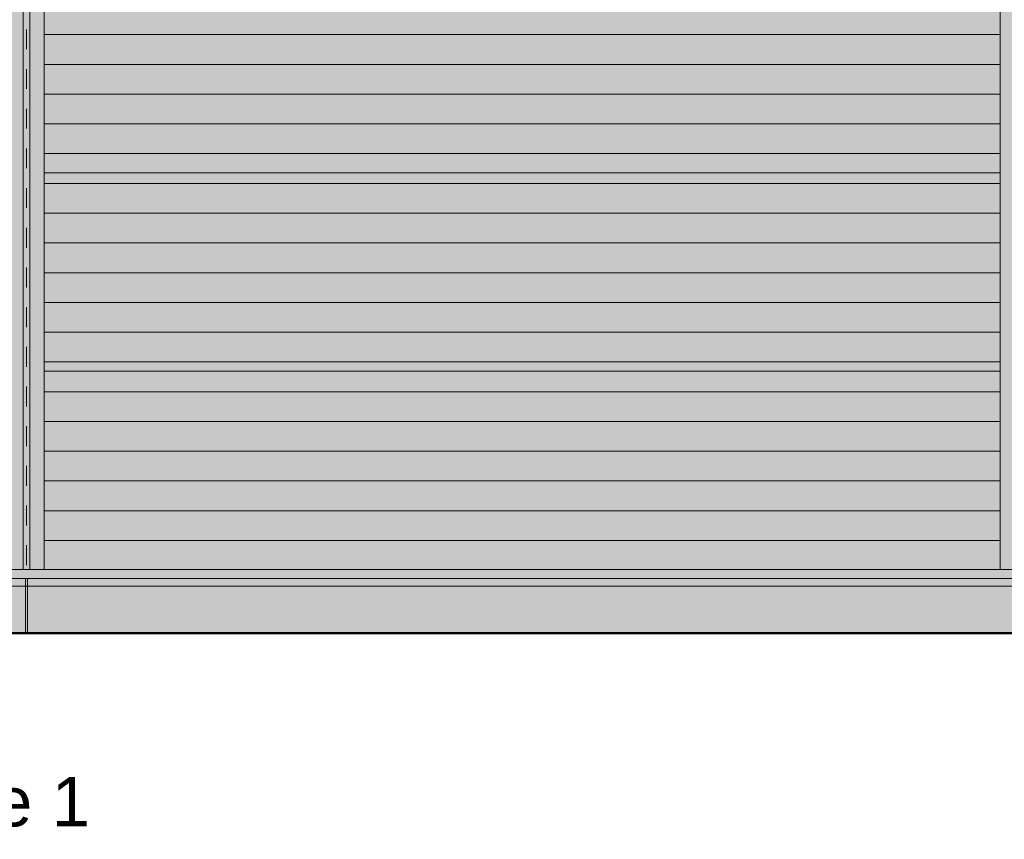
# Model space of a CAD drawing. Header units: metres. Extents: x 1169 to 1496, y -112 to 50.
# Tile 165 of 256: x 1286.72 to 1291.68, y -74.83 to -70.69. Entities that reach past the tile are written whole.
import ezdxf

# ---------------------------------------------------------------- set-up
doc = ezdxf.new("R2010")
doc.units = ezdxf.units.M
doc.linetypes.add('AUSGEZOGEN', pattern=[0])
doc.linetypes.add('PUNKT2_S9', pattern=[0.0015, 0, -0.0015])
for name, color, linetype, lineweight in [('XR$2$Ansicht', 1, 'AUSGEZOGEN', 50), ('XR$2$Dach_1', 3, 'AUSGEZOGEN', 18), ('XR$2$Filling', 4, 'AUSGEZOGEN', 13), ('XR$2$STANDARD_1', 7, 'AUSGEZOGEN', 25), ('XR$2$Wegeflächen', 4, 'AUSGEZOGEN', 13), ('XR$4$Ansicht', 1, 'AUSGEZOGEN', 50), ('XR$4$Muster', 4, 'AUSGEZOGEN', 13), ('XR$5$Möblierung', 4, 'AUSGEZOGEN', 13)]:
    doc.layers.add(name, color=color, linetype=linetype, lineweight=lineweight)
doc.styles.add('ARIAL', font='arial.ttf')

# ---------------------------------------------------------------- blocks, each defined once
blk = doc.blocks.new('MUSTER_2')
at = {"layer": 'XR$2$Filling', "color": 52, "linetype": 'AUSGEZOGEN', "lineweight": 13, "transparency": 33554687}
for p, q in [((1286.8422, -70.77), (1286.9, -70.77)), ((1286.9001, -70.77), (1287, -70.77)), ((1287.0001, -70.77), (1287.1, -70.77)), ((1287.1001, -70.77), (1287.2, -70.77)), ((1287.2001, -70.77), (1287.3, -70.77)), ((1287.3001, -70.77), (1287.4, -70.77)), ((1287.4001, -70.77), (1287.5, -70.77)), ((1287.5001, -70.77), (1287.6, -70.77)), ((1287.6001, -70.77), (1287.7, -70.77)), ((1287.7001, -70.77), (1287.8, -70.77)), ((1287.8001, -70.77), (1287.9, -70.77)), ((1287.9001, -70.77), (1288, -70.77)), ((1288.0001, -70.77), (1288.1, -70.77)), ((1288.1001, -70.77), (1288.2, -70.77)), ((1288.2001, -70.77), (1288.3, -70.77)), ((1288.3001, -70.77), (1288.4, -70.77)), ((1288.4001, -70.77), (1288.5, -70.77)), ((1288.5001, -70.77), (1288.6, -70.77)), ((1288.6001, -70.77), (1288.7, -70.77)), ((1288.7001, -70.77), (1288.8, -70.77)), ((1288.8001, -70.77), (1288.9, -70.77)), ((1288.9001, -70.77), (1289, -70.77)), ((1289.0001, -70.77), (1289.1, -70.77)), ((1289.1001, -70.77), (1289.2, -70.77)), ((1289.2001, -70.77), (1289.3, -70.77)), ((1289.3001, -70.77), (1289.4, -70.77)), ((1289.4001, -70.77), (1289.5, -70.77)), ((1289.5001, -70.77), (1289.6, -70.77)), ((1289.6001, -70.77), (1289.7, -70.77)), ((1289.7001, -70.77), (1289.8, -70.77)), ((1289.8001, -70.77), (1289.9, -70.77)), ((1289.9001, -70.77), (1290, -70.77)), ((1290.0001, -70.77), (1290.1, -70.77)), ((1290.1001, -70.77), (1290.2, -70.77)), ((1290.2001, -70.77), (1290.3, -70.77)), ((1290.3001, -70.77), (1290.4, -70.77)), ((1290.4001, -70.77), (1290.5, -70.77)), ((1290.5001, -70.77), (1290.6, -70.77)), ((1290.6001, -70.77), (1290.7, -70.77)), ((1290.7001, -70.77), (1290.8, -70.77)), ((1290.8001, -70.77), (1290.9, -70.77)), ((1290.9001, -70.77), (1291, -70.77)), ((1291.0001, -70.77), (1291.1, -70.77)), ((1291.1001, -70.77), (1291.2, -70.77)), ((1291.2001, -70.77), (1291.3, -70.77)), ((1291.3001, -70.77), (1291.4, -70.77)), ((1291.4001, -70.77), (1291.5, -70.77)), ((1291.5001, -70.77), (1291.6, -70.77)), ((1291.6001, -70.77), (1291.6622, -70.77)), ((1286.8422, -70.92), (1286.9, -70.92)), ((1286.9001, -70.92), (1287, -70.92)), ((1287.0001, -70.92), (1287.1, -70.92)), ((1287.1001, -70.92), (1287.2, -70.92)), ((1287.2001, -70.92), (1287.3, -70.92)), ((1287.3001, -70.92), (1287.4, -70.92)), ((1287.4001, -70.92), (1287.5, -70.92)), ((1287.5001, -70.92), (1287.6, -70.92)), ((1287.6001, -70.92), (1287.7, -70.92)), ((1287.7001, -70.92), (1287.8, -70.92)), ((1287.8001, -70.92), (1287.9, -70.92)), ((1287.9001, -70.92), (1288, -70.92)), ((1288.0001, -70.92), (1288.1, -70.92)), ((1288.1001, -70.92), (1288.2, -70.92)), ((1288.2001, -70.92), (1288.3, -70.92)), ((1288.3001, -70.92), (1288.4, -70.92)), ((1288.4001, -70.92), (1288.5, -70.92)), ((1288.5001, -70.92), (1288.6, -70.92)), ((1288.6001, -70.92), (1288.7, -70.92)), ((1288.7001, -70.92), (1288.8, -70.92)), ((1288.8001, -70.92), (1288.9, -70.92)), ((1288.9001, -70.92), (1289, -70.92)), ((1289.0001, -70.92), (1289.1, -70.92)), ((1289.1001, -70.92), (1289.2, -70.92)), ((1289.2001, -70.92), (1289.3, -70.92)), ((1289.3001, -70.92), (1289.4, -70.92)), ((1289.4001, -70.92), (1289.5, -70.92)), ((1289.5001, -70.92), (1289.6, -70.92)), ((1289.6001, -70.92), (1289.7, -70.92)), ((1289.7001, -70.92), (1289.8, -70.92)), ((1289.8001, -70.92), (1289.9, -70.92)), ((1289.9001, -70.92), (1290, -70.92)), ((1290.0001, -70.92), (1290.1, -70.92)), ((1290.1001, -70.92), (1290.2, -70.92)), ((1290.2001, -70.92), (1290.3, -70.92)), ((1290.3001, -70.92), (1290.4, -70.92)), ((1290.4001, -70.92), (1290.5, -70.92)), ((1290.5001, -70.92), (1290.6, -70.92)), ((1290.6001, -70.92), (1290.7, -70.92)), ((1290.7001, -70.92), (1290.8, -70.92)), ((1290.8001, -70.92), (1290.9, -70.92)), ((1290.9001, -70.92), (1291, -70.92)), ((1291.0001, -70.92), (1291.1, -70.92)), ((1291.1001, -70.92), (1291.2, -70.92)), ((1291.2001, -70.92), (1291.3, -70.92)), ((1291.3001, -70.92), (1291.4, -70.92)), ((1291.4001, -70.92), (1291.5, -70.92)), ((1291.5001, -70.92), (1291.6, -70.92)), ((1291.6001, -70.92), (1291.6622, -70.92)), ((1286.8422, -71.07), (1286.9, -71.07)), ((1286.9001, -71.07), (1287, -71.07)), ((1287.0001, -71.07), (1287.1, -71.07)), ((1287.1001, -71.07), (1287.2, -71.07)), ((1287.2001, -71.07), (1287.3, -71.07)), ((1287.3001, -71.07), (1287.4, -71.07)), ((1287.4001, -71.07), (1287.5, -71.07)), ((1287.5001, -71.07), (1287.6, -71.07)), ((1287.6001, -71.07), (1287.7, -71.07)), ((1287.7001, -71.07), (1287.8, -71.07)), ((1287.8001, -71.07), (1287.9, -71.07)), ((1287.9001, -71.07), (1288, -71.07)), ((1288.0001, -71.07), (1288.1, -71.07)), ((1288.1001, -71.07), (1288.2, -71.07)), ((1288.2001, -71.07), (1288.3, -71.07)), ((1288.3001, -71.07), (1288.4, -71.07)), ((1288.4001, -71.07), (1288.5, -71.07)), ((1288.5001, -71.07), (1288.6, -71.07)), ((1288.6001, -71.07), (1288.7, -71.07)), ((1288.7001, -71.07), (1288.8, -71.07)), ((1288.8001, -71.07), (1288.9, -71.07)), ((1288.9001, -71.07), (1289, -71.07)), ((1289.0001, -71.07), (1289.1, -71.07)), ((1289.1001, -71.07), (1289.2, -71.07)), ((1289.2001, -71.07), (1289.3, -71.07)), ((1289.3001, -71.07), (1289.4, -71.07)), ((1289.4001, -71.07), (1289.5, -71.07)), ((1289.5001, -71.07), (1289.6, -71.07)), ((1289.6001, -71.07), (1289.7, -71.07)), ((1289.7001, -71.07), (1289.8, -71.07)), ((1289.8001, -71.07), (1289.9, -71.07)), ((1289.9001, -71.07), (1290, -71.07)), ((1290.0001, -71.07), (1290.1, -71.07)), ((1290.1001, -71.07), (1290.2, -71.07)), ((1290.2001, -71.07), (1290.3, -71.07)), ((1290.3001, -71.07), (1290.4, -71.07)), ((1290.4001, -71.07), (1290.5, -71.07)), ((1290.5001, -71.07), (1290.6, -71.07)), ((1290.6001, -71.07), (1290.7, -71.07)), ((1290.7001, -71.07), (1290.8, -71.07)), ((1290.8001, -71.07), (1290.9, -71.07)), ((1290.9001, -71.07), (1291, -71.07)), ((1291.0001, -71.07), (1291.1, -71.07)), ((1291.1001, -71.07), (1291.2, -71.07)), ((1291.2001, -71.07), (1291.3, -71.07)), ((1291.3001, -71.07), (1291.4, -71.07)), ((1291.4001, -71.07), (1291.5, -71.07)), ((1291.5001, -71.07), (1291.6, -71.07)), ((1291.6001, -71.07), (1291.6622, -71.07)), ((1286.8422, -71.22), (1286.9, -71.22)), ((1286.9001, -71.22), (1287, -71.22)), ((1287.0001, -71.22), (1287.1, -71.22)), ((1287.1001, -71.22), (1287.2, -71.22)), ((1287.2001, -71.22), (1287.3, -71.22)), ((1287.3001, -71.22), (1287.4, -71.22)), ((1287.4001, -71.22), (1287.5, -71.22)), ((1287.5001, -71.22), (1287.6, -71.22)), ((1287.6001, -71.22), (1287.7, -71.22)), ((1287.7001, -71.22), (1287.8, -71.22)), ((1287.8001, -71.22), (1287.9, -71.22)), ((1287.9001, -71.22), (1288, -71.22)), ((1288.0001, -71.22), (1288.1, -71.22)), ((1288.1001, -71.22), (1288.2, -71.22)), ((1288.2001, -71.22), (1288.3, -71.22)), ((1288.3001, -71.22), (1288.4, -71.22)), ((1288.4001, -71.22), (1288.5, -71.22)), ((1288.5001, -71.22), (1288.6, -71.22)), ((1288.6001, -71.22), (1288.7, -71.22)), ((1288.7001, -71.22), (1288.8, -71.22)), ((1288.8001, -71.22), (1288.9, -71.22)), ((1288.9001, -71.22), (1289, -71.22)), ((1289.0001, -71.22), (1289.1, -71.22)), ((1289.1001, -71.22), (1289.2, -71.22)), ((1289.2001, -71.22), (1289.3, -71.22)), ((1289.3001, -71.22), (1289.4, -71.22)), ((1289.4001, -71.22), (1289.5, -71.22)), ((1289.5001, -71.22), (1289.6, -71.22)), ((1289.6001, -71.22), (1289.7, -71.22)), ((1289.7001, -71.22), (1289.8, -71.22)), ((1289.8001, -71.22), (1289.9, -71.22)), ((1289.9001, -71.22), (1290, -71.22)), ((1290.0001, -71.22), (1290.1, -71.22)), ((1290.1001, -71.22), (1290.2, -71.22)), ((1290.2001, -71.22), (1290.3, -71.22)), ((1290.3001, -71.22), (1290.4, -71.22)), ((1290.4001, -71.22), (1290.5, -71.22)), ((1290.5001, -71.22), (1290.6, -71.22)), ((1290.6001, -71.22), (1290.7, -71.22)), ((1290.7001, -71.22), (1290.8, -71.22)), ((1290.8001, -71.22), (1290.9, -71.22)), ((1290.9001, -71.22), (1291, -71.22)), ((1291.0001, -71.22), (1291.1, -71.22)), ((1291.1001, -71.22), (1291.2, -71.22)), ((1291.2001, -71.22), (1291.3, -71.22)), ((1291.3001, -71.22), (1291.4, -71.22)), ((1291.4001, -71.22), (1291.5, -71.22)), ((1291.5001, -71.22), (1291.6, -71.22)), ((1291.6001, -71.22), (1291.6622, -71.22)), ((1286.8422, -71.37), (1286.9, -71.37)), ((1286.9001, -71.37), (1287, -71.37)), ((1287.0001, -71.37), (1287.1, -71.37)), ((1287.1001, -71.37), (1287.2, -71.37)), ((1287.2001, -71.37), (1287.3, -71.37)), ((1287.3001, -71.37), (1287.4, -71.37)), ((1287.4001, -71.37), (1287.5, -71.37)), ((1287.5001, -71.37), (1287.6, -71.37)), ((1287.6001, -71.37), (1287.7, -71.37)), ((1287.7001, -71.37), (1287.8, -71.37)), ((1287.8001, -71.37), (1287.9, -71.37)), ((1287.9001, -71.37), (1288, -71.37)), ((1288.0001, -71.37), (1288.1, -71.37)), ((1288.1001, -71.37), (1288.2, -71.37)), ((1288.2001, -71.37), (1288.3, -71.37)), ((1288.3001, -71.37), (1288.4, -71.37)), ((1288.4001, -71.37), (1288.5, -71.37)), ((1288.5001, -71.37), (1288.6, -71.37)), ((1288.6001, -71.37), (1288.7, -71.37)), ((1288.7001, -71.37), (1288.8, -71.37)), ((1288.8001, -71.37), (1288.9, -71.37)), ((1288.9001, -71.37), (1289, -71.37)), ((1289.0001, -71.37), (1289.1, -71.37)), ((1289.1001, -71.37), (1289.2, -71.37)), ((1289.2001, -71.37), (1289.3, -71.37)), ((1289.3001, -71.37), (1289.4, -71.37)), ((1289.4001, -71.37), (1289.5, -71.37)), ((1289.5001, -71.37), (1289.6, -71.37)), ((1289.6001, -71.37), (1289.7, -71.37)), ((1289.7001, -71.37), (1289.8, -71.37)), ((1289.8001, -71.37), (1289.9, -71.37)), ((1289.9001, -71.37), (1290, -71.37)), ((1290.0001, -71.37), (1290.1, -71.37)), ((1290.1001, -71.37), (1290.2, -71.37)), ((1290.2001, -71.37), (1290.3, -71.37)), ((1290.3001, -71.37), (1290.4, -71.37)), ((1290.4001, -71.37), (1290.5, -71.37)), ((1290.5001, -71.37), (1290.6, -71.37)), ((1290.6001, -71.37), (1290.7, -71.37)), ((1290.7001, -71.37), (1290.8, -71.37)), ((1290.8001, -71.37), (1290.9, -71.37)), ((1290.9001, -71.37), (1291, -71.37)), ((1291.0001, -71.37), (1291.1, -71.37)), ((1291.1001, -71.37), (1291.2, -71.37)), ((1291.2001, -71.37), (1291.3, -71.37)), ((1291.3001, -71.37), (1291.4, -71.37)), ((1291.4001, -71.37), (1291.5, -71.37)), ((1291.5001, -71.37), (1291.6, -71.37)), ((1291.6001, -71.37), (1291.6622, -71.37)), ((1286.8422, -71.52), (1286.9, -71.52)), ((1286.9001, -71.52), (1287, -71.52)), ((1287.0001, -71.52), (1287.1, -71.52)), ((1287.1001, -71.52), (1287.2, -71.52)), ((1287.2001, -71.52), (1287.3, -71.52)), ((1287.3001, -71.52), (1287.4, -71.52)), ((1287.4001, -71.52), (1287.5, -71.52)), ((1287.5001, -71.52), (1287.6, -71.52)), ((1287.6001, -71.52), (1287.7, -71.52)), ((1287.7001, -71.52), (1287.8, -71.52)), ((1287.8001, -71.52), (1287.9, -71.52)), ((1287.9001, -71.52), (1288, -71.52)), ((1288.0001, -71.52), (1288.1, -71.52)), ((1288.1001, -71.52), (1288.2, -71.52)), ((1288.2001, -71.52), (1288.3, -71.52)), ((1288.3001, -71.52), (1288.4, -71.52)), ((1288.4001, -71.52), (1288.5, -71.52)), ((1288.5001, -71.52), (1288.6, -71.52)), ((1288.6001, -71.52), (1288.7, -71.52)), ((1288.7001, -71.52), (1288.8, -71.52)), ((1288.8001, -71.52), (1288.9, -71.52)), ((1288.9001, -71.52), (1289, -71.52)), ((1289.0001, -71.52), (1289.1, -71.52)), ((1289.1001, -71.52), (1289.2, -71.52)), ((1289.2001, -71.52), (1289.3, -71.52)), ((1289.3001, -71.52), (1289.4, -71.52)), ((1289.4001, -71.52), (1289.5, -71.52)), ((1289.5001, -71.52), (1289.6, -71.52)), ((1289.6001, -71.52), (1289.7, -71.52)), ((1289.7001, -71.52), (1289.8, -71.52)), ((1289.8001, -71.52), (1289.9, -71.52)), ((1289.9001, -71.52), (1290, -71.52)), ((1290.0001, -71.52), (1290.1, -71.52)), ((1290.1001, -71.52), (1290.2, -71.52)), ((1290.2001, -71.52), (1290.3, -71.52)), ((1290.3001, -71.52), (1290.4, -71.52)), ((1290.4001, -71.52), (1290.5, -71.52)), ((1290.5001, -71.52), (1290.6, -71.52)), ((1290.6001, -71.52), (1290.7, -71.52)), ((1290.7001, -71.52), (1290.8, -71.52)), ((1290.8001, -71.52), (1290.9, -71.52)), ((1290.9001, -71.52), (1291, -71.52)), ((1291.0001, -71.52), (1291.1, -71.52)), ((1291.1001, -71.52), (1291.2, -71.52)), ((1291.2001, -71.52), (1291.3, -71.52)), ((1291.3001, -71.52), (1291.4, -71.52)), ((1291.4001, -71.52), (1291.5, -71.52)), ((1291.5001, -71.52), (1291.6, -71.52)), ((1291.6001, -71.52), (1291.6622, -71.52)), ((1286.8422, -71.67), (1286.9, -71.67)), ((1286.9001, -71.67), (1287, -71.67)), ((1287.0001, -71.67), (1287.1, -71.67)), ((1287.1001, -71.67), (1287.2, -71.67)), ((1287.2001, -71.67), (1287.3, -71.67)), ((1287.3001, -71.67), (1287.4, -71.67)), ((1287.4001, -71.67), (1287.5, -71.67)), ((1287.5001, -71.67), (1287.6, -71.67)), ((1287.6001, -71.67), (1287.7, -71.67)), ((1287.7001, -71.67), (1287.8, -71.67)), ((1287.8001, -71.67), (1287.9, -71.67)), ((1287.9001, -71.67), (1288, -71.67)), ((1288.0001, -71.67), (1288.1, -71.67)), ((1288.1001, -71.67), (1288.2, -71.67)), ((1288.2001, -71.67), (1288.3, -71.67)), ((1288.3001, -71.67), (1288.4, -71.67)), ((1288.4001, -71.67), (1288.5, -71.67)), ((1288.5001, -71.67), (1288.6, -71.67)), ((1288.6001, -71.67), (1288.7, -71.67)), ((1288.7001, -71.67), (1288.8, -71.67)), ((1288.8001, -71.67), (1288.9, -71.67)), ((1288.9001, -71.67), (1289, -71.67)), ((1289.0001, -71.67), (1289.1, -71.67)), ((1289.1001, -71.67), (1289.2, -71.67)), ((1289.2001, -71.67), (1289.3, -71.67)), ((1289.3001, -71.67), (1289.4, -71.67)), ((1289.4001, -71.67), (1289.5, -71.67)), ((1289.5001, -71.67), (1289.6, -71.67)), ((1289.6001, -71.67), (1289.7, -71.67)), ((1289.7001, -71.67), (1289.8, -71.67)), ((1289.8001, -71.67), (1289.9, -71.67)), ((1289.9001, -71.67), (1290, -71.67)), ((1290.0001, -71.67), (1290.1, -71.67)), ((1290.1001, -71.67), (1290.2, -71.67)), ((1290.2001, -71.67), (1290.3, -71.67)), ((1290.3001, -71.67), (1290.4, -71.67)), ((1290.4001, -71.67), (1290.5, -71.67)), ((1290.5001, -71.67), (1290.6, -71.67)), ((1290.6001, -71.67), (1290.7, -71.67)), ((1290.7001, -71.67), (1290.8, -71.67)), ((1290.8001, -71.67), (1290.9, -71.67)), ((1290.9001, -71.67), (1291, -71.67)), ((1291.0001, -71.67), (1291.1, -71.67)), ((1291.1001, -71.67), (1291.2, -71.67)), ((1291.2001, -71.67), (1291.3, -71.67)), ((1291.3001, -71.67), (1291.4, -71.67)), ((1291.4001, -71.67), (1291.5, -71.67)), ((1291.5001, -71.67), (1291.6, -71.67)), ((1291.6001, -71.67), (1291.6622, -71.67)), ((1286.8422, -71.82), (1286.9, -71.82)), ((1286.9001, -71.82), (1287, -71.82)), ((1287.0001, -71.82), (1287.1, -71.82)), ((1287.1001, -71.82), (1287.2, -71.82)), ((1287.2001, -71.82), (1287.3, -71.82)), ((1287.3001, -71.82), (1287.4, -71.82)), ((1287.4001, -71.82), (1287.5, -71.82)), ((1287.5001, -71.82), (1287.6, -71.82)), ((1287.6001, -71.82), (1287.7, -71.82)), ((1287.7001, -71.82), (1287.8, -71.82)), ((1287.8001, -71.82), (1287.9, -71.82)), ((1287.9001, -71.82), (1288, -71.82)), ((1288.0001, -71.82), (1288.1, -71.82)), ((1288.1001, -71.82), (1288.2, -71.82)), ((1288.2001, -71.82), (1288.3, -71.82)), ((1288.3001, -71.82), (1288.4, -71.82)), ((1288.4001, -71.82), (1288.5, -71.82)), ((1288.5001, -71.82), (1288.6, -71.82)), ((1288.6001, -71.82), (1288.7, -71.82)), ((1288.7001, -71.82), (1288.8, -71.82)), ((1288.8001, -71.82), (1288.9, -71.82)), ((1288.9001, -71.82), (1289, -71.82)), ((1289.0001, -71.82), (1289.1, -71.82)), ((1289.1001, -71.82), (1289.2, -71.82)), ((1289.2001, -71.82), (1289.3, -71.82)), ((1289.3001, -71.82), (1289.4, -71.82)), ((1289.4001, -71.82), (1289.5, -71.82)), ((1289.5001, -71.82), (1289.6, -71.82)), ((1289.6001, -71.82), (1289.7, -71.82)), ((1289.7001, -71.82), (1289.8, -71.82)), ((1289.8001, -71.82), (1289.9, -71.82)), ((1289.9001, -71.82), (1290, -71.82)), ((1290.0001, -71.82), (1290.1, -71.82)), ((1290.1001, -71.82), (1290.2, -71.82)), ((1290.2001, -71.82), (1290.3, -71.82)), ((1290.3001, -71.82), (1290.4, -71.82)), ((1290.4001, -71.82), (1290.5, -71.82)), ((1290.5001, -71.82), (1290.6, -71.82)), ((1290.6001, -71.82), (1290.7, -71.82)), ((1290.7001, -71.82), (1290.8, -71.82)), ((1290.8001, -71.82), (1290.9, -71.82)), ((1290.9001, -71.82), (1291, -71.82)), ((1291.0001, -71.82), (1291.1, -71.82)), ((1291.1001, -71.82), (1291.2, -71.82)), ((1291.2001, -71.82), (1291.3, -71.82)), ((1291.3001, -71.82), (1291.4, -71.82)), ((1291.4001, -71.82), (1291.5, -71.82)), ((1291.5001, -71.82), (1291.6, -71.82)), ((1291.6001, -71.82), (1291.6622, -71.82)), ((1286.8422, -71.97), (1286.9, -71.97)), ((1286.9001, -71.97), (1287, -71.97)), ((1287.0001, -71.97), (1287.1, -71.97)), ((1287.1001, -71.97), (1287.2, -71.97)), ((1287.2001, -71.97), (1287.3, -71.97)), ((1287.3001, -71.97), (1287.4, -71.97)), ((1287.4001, -71.97), (1287.5, -71.97)), ((1287.5001, -71.97), (1287.6, -71.97)), ((1287.6001, -71.97), (1287.7, -71.97)), ((1287.7001, -71.97), (1287.8, -71.97)), ((1287.8001, -71.97), (1287.9, -71.97)), ((1287.9001, -71.97), (1288, -71.97)), ((1288.0001, -71.97), (1288.1, -71.97)), ((1288.1001, -71.97), (1288.2, -71.97)), ((1288.2001, -71.97), (1288.3, -71.97)), ((1288.3001, -71.97), (1288.4, -71.97)), ((1288.4001, -71.97), (1288.5, -71.97)), ((1288.5001, -71.97), (1288.6, -71.97)), ((1288.6001, -71.97), (1288.7, -71.97)), ((1288.7001, -71.97), (1288.8, -71.97)), ((1288.8001, -71.97), (1288.9, -71.97)), ((1288.9001, -71.97), (1289, -71.97)), ((1289.0001, -71.97), (1289.1, -71.97)), ((1289.1001, -71.97), (1289.2, -71.97)), ((1289.2001, -71.97), (1289.3, -71.97)), ((1289.3001, -71.97), (1289.4, -71.97)), ((1289.4001, -71.97), (1289.5, -71.97)), ((1289.5001, -71.97), (1289.6, -71.97)), ((1289.6001, -71.97), (1289.7, -71.97)), ((1289.7001, -71.97), (1289.8, -71.97)), ((1289.8001, -71.97), (1289.9, -71.97)), ((1289.9001, -71.97), (1290, -71.97)), ((1290.0001, -71.97), (1290.1, -71.97)), ((1290.1001, -71.97), (1290.2, -71.97)), ((1290.2001, -71.97), (1290.3, -71.97)), ((1290.3001, -71.97), (1290.4, -71.97)), ((1290.4001, -71.97), (1290.5, -71.97)), ((1290.5001, -71.97), (1290.6, -71.97)), ((1290.6001, -71.97), (1290.7, -71.97)), ((1290.7001, -71.97), (1290.8, -71.97)), ((1290.8001, -71.97), (1290.9, -71.97)), ((1290.9001, -71.97), (1291, -71.97)), ((1291.0001, -71.97), (1291.1, -71.97)), ((1291.1001, -71.97), (1291.2, -71.97)), ((1291.2001, -71.97), (1291.3, -71.97)), ((1291.3001, -71.97), (1291.4, -71.97)), ((1291.4001, -71.97), (1291.5, -71.97)), ((1291.5001, -71.97), (1291.6, -71.97)), ((1291.6001, -71.97), (1291.6622, -71.97)), ((1286.8422, -72.12), (1286.9, -72.12)), ((1286.9001, -72.12), (1287, -72.12)), ((1287.0001, -72.12), (1287.1, -72.12)), ((1287.1001, -72.12), (1287.2, -72.12)), ((1287.2001, -72.12), (1287.3, -72.12)), ((1287.3001, -72.12), (1287.4, -72.12)), ((1287.4001, -72.12), (1287.5, -72.12)), ((1287.5001, -72.12), (1287.6, -72.12)), ((1287.6001, -72.12), (1287.7, -72.12)), ((1287.7001, -72.12), (1287.8, -72.12)), ((1287.8001, -72.12), (1287.9, -72.12)), ((1287.9001, -72.12), (1288, -72.12)), ((1288.0001, -72.12), (1288.1, -72.12)), ((1288.1001, -72.12), (1288.2, -72.12)), ((1288.2001, -72.12), (1288.3, -72.12)), ((1288.3001, -72.12), (1288.4, -72.12)), ((1288.4001, -72.12), (1288.5, -72.12)), ((1288.5001, -72.12), (1288.6, -72.12)), ((1288.6001, -72.12), (1288.7, -72.12)), ((1288.7001, -72.12), (1288.8, -72.12)), ((1288.8001, -72.12), (1288.9, -72.12)), ((1288.9001, -72.12), (1289, -72.12)), ((1289.0001, -72.12), (1289.1, -72.12)), ((1289.1001, -72.12), (1289.2, -72.12)), ((1289.2001, -72.12), (1289.3, -72.12)), ((1289.3001, -72.12), (1289.4, -72.12)), ((1289.4001, -72.12), (1289.5, -72.12)), ((1289.5001, -72.12), (1289.6, -72.12)), ((1289.6001, -72.12), (1289.7, -72.12)), ((1289.7001, -72.12), (1289.8, -72.12)), ((1289.8001, -72.12), (1289.9, -72.12)), ((1289.9001, -72.12), (1290, -72.12)), ((1290.0001, -72.12), (1290.1, -72.12)), ((1290.1001, -72.12), (1290.2, -72.12)), ((1290.2001, -72.12), (1290.3, -72.12)), ((1290.3001, -72.12), (1290.4, -72.12)), ((1290.4001, -72.12), (1290.5, -72.12)), ((1290.5001, -72.12), (1290.6, -72.12)), ((1290.6001, -72.12), (1290.7, -72.12)), ((1290.7001, -72.12), (1290.8, -72.12)), ((1290.8001, -72.12), (1290.9, -72.12)), ((1290.9001, -72.12), (1291, -72.12)), ((1291.0001, -72.12), (1291.1, -72.12)), ((1291.1001, -72.12), (1291.2, -72.12)), ((1291.2001, -72.12), (1291.3, -72.12)), ((1291.3001, -72.12), (1291.4, -72.12)), ((1291.4001, -72.12), (1291.5, -72.12)), ((1291.5001, -72.12), (1291.6, -72.12)), ((1291.6001, -72.12), (1291.6622, -72.12)), ((1286.8422, -72.27), (1286.9, -72.27)), ((1286.9001, -72.27), (1287, -72.27)), ((1287.0001, -72.27), (1287.1, -72.27)), ((1287.1001, -72.27), (1287.2, -72.27)), ((1287.2001, -72.27), (1287.3, -72.27)), ((1287.3001, -72.27), (1287.4, -72.27)), ((1287.4001, -72.27), (1287.5, -72.27)), ((1287.5001, -72.27), (1287.6, -72.27)), ((1287.6001, -72.27), (1287.7, -72.27)), ((1287.7001, -72.27), (1287.8, -72.27)), ((1287.8001, -72.27), (1287.9, -72.27)), ((1287.9001, -72.27), (1288, -72.27)), ((1288.0001, -72.27), (1288.1, -72.27)), ((1288.1001, -72.27), (1288.2, -72.27)), ((1288.2001, -72.27), (1288.3, -72.27)), ((1288.3001, -72.27), (1288.4, -72.27)), ((1288.4001, -72.27), (1288.5, -72.27)), ((1288.5001, -72.27), (1288.6, -72.27)), ((1288.6001, -72.27), (1288.7, -72.27)), ((1288.7001, -72.27), (1288.8, -72.27)), ((1288.8001, -72.27), (1288.9, -72.27)), ((1288.9001, -72.27), (1289, -72.27)), ((1289.0001, -72.27), (1289.1, -72.27)), ((1289.1001, -72.27), (1289.2, -72.27)), ((1289.2001, -72.27), (1289.3, -72.27)), ((1289.3001, -72.27), (1289.4, -72.27)), ((1289.4001, -72.27), (1289.5, -72.27)), ((1289.5001, -72.27), (1289.6, -72.27)), ((1289.6001, -72.27), (1289.7, -72.27)), ((1289.7001, -72.27), (1289.8, -72.27)), ((1289.8001, -72.27), (1289.9, -72.27)), ((1289.9001, -72.27), (1290, -72.27)), ((1290.0001, -72.27), (1290.1, -72.27)), ((1290.1001, -72.27), (1290.2, -72.27)), ((1290.2001, -72.27), (1290.3, -72.27)), ((1290.3001, -72.27), (1290.4, -72.27)), ((1290.4001, -72.27), (1290.5, -72.27)), ((1290.5001, -72.27), (1290.6, -72.27)), ((1290.6001, -72.27), (1290.7, -72.27)), ((1290.7001, -72.27), (1290.8, -72.27)), ((1290.8001, -72.27), (1290.9, -72.27)), ((1290.9001, -72.27), (1291, -72.27)), ((1291.0001, -72.27), (1291.1, -72.27)), ((1291.1001, -72.27), (1291.2, -72.27)), ((1291.2001, -72.27), (1291.3, -72.27)), ((1291.3001, -72.27), (1291.4, -72.27)), ((1291.4001, -72.27), (1291.5, -72.27)), ((1291.5001, -72.27), (1291.6, -72.27)), ((1291.6001, -72.27), (1291.6622, -72.27)), ((1286.8422, -72.42), (1286.9, -72.42)), ((1286.9001, -72.42), (1287, -72.42)), ((1287.0001, -72.42), (1287.1, -72.42)), ((1287.1001, -72.42), (1287.2, -72.42)), ((1287.2001, -72.42), (1287.3, -72.42)), ((1287.3001, -72.42), (1287.4, -72.42)), ((1287.4001, -72.42), (1287.5, -72.42)), ((1287.5001, -72.42), (1287.6, -72.42)), ((1287.6001, -72.42), (1287.7, -72.42)), ((1287.7001, -72.42), (1287.8, -72.42)), ((1287.8001, -72.42), (1287.9, -72.42)), ((1287.9001, -72.42), (1288, -72.42)), ((1288.0001, -72.42), (1288.1, -72.42)), ((1288.1001, -72.42), (1288.2, -72.42)), ((1288.2001, -72.42), (1288.3, -72.42)), ((1288.3001, -72.42), (1288.4, -72.42)), ((1288.4001, -72.42), (1288.5, -72.42)), ((1288.5001, -72.42), (1288.6, -72.42)), ((1288.6001, -72.42), (1288.7, -72.42)), ((1288.7001, -72.42), (1288.8, -72.42)), ((1288.8001, -72.42), (1288.9, -72.42)), ((1288.9001, -72.42), (1289, -72.42)), ((1289.0001, -72.42), (1289.1, -72.42)), ((1289.1001, -72.42), (1289.2, -72.42)), ((1289.2001, -72.42), (1289.3, -72.42)), ((1289.3001, -72.42), (1289.4, -72.42)), ((1289.4001, -72.42), (1289.5, -72.42)), ((1289.5001, -72.42), (1289.6, -72.42)), ((1289.6001, -72.42), (1289.7, -72.42)), ((1289.7001, -72.42), (1289.8, -72.42)), ((1289.8001, -72.42), (1289.9, -72.42)), ((1289.9001, -72.42), (1290, -72.42)), ((1290.0001, -72.42), (1290.1, -72.42)), ((1290.1001, -72.42), (1290.2, -72.42)), ((1290.2001, -72.42), (1290.3, -72.42)), ((1290.3001, -72.42), (1290.4, -72.42)), ((1290.4001, -72.42), (1290.5, -72.42)), ((1290.5001, -72.42), (1290.6, -72.42)), ((1290.6001, -72.42), (1290.7, -72.42)), ((1290.7001, -72.42), (1290.8, -72.42)), ((1290.8001, -72.42), (1290.9, -72.42)), ((1290.9001, -72.42), (1291, -72.42)), ((1291.0001, -72.42), (1291.1, -72.42)), ((1291.1001, -72.42), (1291.2, -72.42)), ((1291.2001, -72.42), (1291.3, -72.42)), ((1291.3001, -72.42), (1291.4, -72.42)), ((1291.4001, -72.42), (1291.5, -72.42)), ((1291.5001, -72.42), (1291.6, -72.42)), ((1291.6001, -72.42), (1291.6622, -72.42)), ((1286.8422, -72.57), (1286.9, -72.57)), ((1286.9001, -72.57), (1287, -72.57)), ((1287.0001, -72.57), (1287.1, -72.57)), ((1287.1001, -72.57), (1287.2, -72.57)), ((1287.2001, -72.57), (1287.3, -72.57)), ((1287.3001, -72.57), (1287.4, -72.57)), ((1287.4001, -72.57), (1287.5, -72.57)), ((1287.5001, -72.57), (1287.6, -72.57)), ((1287.6001, -72.57), (1287.7, -72.57)), ((1287.7001, -72.57), (1287.8, -72.57)), ((1287.8001, -72.57), (1287.9, -72.57)), ((1287.9001, -72.57), (1288, -72.57)), ((1288.0001, -72.57), (1288.1, -72.57)), ((1288.1001, -72.57), (1288.2, -72.57)), ((1288.2001, -72.57), (1288.3, -72.57)), ((1288.3001, -72.57), (1288.4, -72.57)), ((1288.4001, -72.57), (1288.5, -72.57)), ((1288.5001, -72.57), (1288.6, -72.57)), ((1288.6001, -72.57), (1288.7, -72.57)), ((1288.7001, -72.57), (1288.8, -72.57)), ((1288.8001, -72.57), (1288.9, -72.57)), ((1288.9001, -72.57), (1289, -72.57)), ((1289.0001, -72.57), (1289.1, -72.57)), ((1289.1001, -72.57), (1289.2, -72.57)), ((1289.2001, -72.57), (1289.3, -72.57)), ((1289.3001, -72.57), (1289.4, -72.57)), ((1289.4001, -72.57), (1289.5, -72.57)), ((1289.5001, -72.57), (1289.6, -72.57)), ((1289.6001, -72.57), (1289.7, -72.57)), ((1289.7001, -72.57), (1289.8, -72.57)), ((1289.8001, -72.57), (1289.9, -72.57)), ((1289.9001, -72.57), (1290, -72.57)), ((1290.0001, -72.57), (1290.1, -72.57)), ((1290.1001, -72.57), (1290.2, -72.57)), ((1290.2001, -72.57), (1290.3, -72.57)), ((1290.3001, -72.57), (1290.4, -72.57)), ((1290.4001, -72.57), (1290.5, -72.57)), ((1290.5001, -72.57), (1290.6, -72.57)), ((1290.6001, -72.57), (1290.7, -72.57)), ((1290.7001, -72.57), (1290.8, -72.57)), ((1290.8001, -72.57), (1290.9, -72.57)), ((1290.9001, -72.57), (1291, -72.57)), ((1291.0001, -72.57), (1291.1, -72.57)), ((1291.1001, -72.57), (1291.2, -72.57)), ((1291.2001, -72.57), (1291.3, -72.57)), ((1291.3001, -72.57), (1291.4, -72.57)), ((1291.4001, -72.57), (1291.5, -72.57)), ((1291.5001, -72.57), (1291.6, -72.57)), ((1291.6001, -72.57), (1291.6622, -72.57)), ((1286.8422, -72.72), (1286.9, -72.72)), ((1286.9001, -72.72), (1287, -72.72)), ((1287.0001, -72.72), (1287.1, -72.72)), ((1287.1001, -72.72), (1287.2, -72.72)), ((1287.2001, -72.72), (1287.3, -72.72)), ((1287.3001, -72.72), (1287.4, -72.72)), ((1287.4001, -72.72), (1287.5, -72.72)), ((1287.5001, -72.72), (1287.6, -72.72)), ((1287.6001, -72.72), (1287.7, -72.72)), ((1287.7001, -72.72), (1287.8, -72.72)), ((1287.8001, -72.72), (1287.9, -72.72)), ((1287.9001, -72.72), (1288, -72.72)), ((1288.0001, -72.72), (1288.1, -72.72)), ((1288.1001, -72.72), (1288.2, -72.72)), ((1288.2001, -72.72), (1288.3, -72.72)), ((1288.3001, -72.72), (1288.4, -72.72)), ((1288.4001, -72.72), (1288.5, -72.72)), ((1288.5001, -72.72), (1288.6, -72.72)), ((1288.6001, -72.72), (1288.7, -72.72)), ((1288.7001, -72.72), (1288.8, -72.72)), ((1288.8001, -72.72), (1288.9, -72.72)), ((1288.9001, -72.72), (1289, -72.72)), ((1289.0001, -72.72), (1289.1, -72.72)), ((1289.1001, -72.72), (1289.2, -72.72)), ((1289.2001, -72.72), (1289.3, -72.72)), ((1289.3001, -72.72), (1289.4, -72.72)), ((1289.4001, -72.72), (1289.5, -72.72)), ((1289.5001, -72.72), (1289.6, -72.72)), ((1289.6001, -72.72), (1289.7, -72.72)), ((1289.7001, -72.72), (1289.8, -72.72)), ((1289.8001, -72.72), (1289.9, -72.72)), ((1289.9001, -72.72), (1290, -72.72)), ((1290.0001, -72.72), (1290.1, -72.72)), ((1290.1001, -72.72), (1290.2, -72.72)), ((1290.2001, -72.72), (1290.3, -72.72)), ((1290.3001, -72.72), (1290.4, -72.72)), ((1290.4001, -72.72), (1290.5, -72.72)), ((1290.5001, -72.72), (1290.6, -72.72)), ((1290.6001, -72.72), (1290.7, -72.72)), ((1290.7001, -72.72), (1290.8, -72.72)), ((1290.8001, -72.72), (1290.9, -72.72)), ((1290.9001, -72.72), (1291, -72.72)), ((1291.0001, -72.72), (1291.1, -72.72)), ((1291.1001, -72.72), (1291.2, -72.72)), ((1291.2001, -72.72), (1291.3, -72.72)), ((1291.3001, -72.72), (1291.4, -72.72)), ((1291.4001, -72.72), (1291.5, -72.72)), ((1291.5001, -72.72), (1291.6, -72.72)), ((1291.6001, -72.72), (1291.6622, -72.72)), ((1286.8422, -72.87), (1286.9, -72.87)), ((1286.9001, -72.87), (1287, -72.87)), ((1287.0001, -72.87), (1287.1, -72.87)), ((1287.1001, -72.87), (1287.2, -72.87)), ((1287.2001, -72.87), (1287.3, -72.87)), ((1287.3001, -72.87), (1287.4, -72.87)), ((1287.4001, -72.87), (1287.5, -72.87)), ((1287.5001, -72.87), (1287.6, -72.87)), ((1287.6001, -72.87), (1287.7, -72.87)), ((1287.7001, -72.87), (1287.8, -72.87)), ((1287.8001, -72.87), (1287.9, -72.87)), ((1287.9001, -72.87), (1288, -72.87)), ((1288.0001, -72.87), (1288.1, -72.87)), ((1288.1001, -72.87), (1288.2, -72.87)), ((1288.2001, -72.87), (1288.3, -72.87)), ((1288.3001, -72.87), (1288.4, -72.87)), ((1288.4001, -72.87), (1288.5, -72.87)), ((1288.5001, -72.87), (1288.6, -72.87)), ((1288.6001, -72.87), (1288.7, -72.87)), ((1288.7001, -72.87), (1288.8, -72.87)), ((1288.8001, -72.87), (1288.9, -72.87)), ((1288.9001, -72.87), (1289, -72.87)), ((1289.0001, -72.87), (1289.1, -72.87)), ((1289.1001, -72.87), (1289.2, -72.87)), ((1289.2001, -72.87), (1289.3, -72.87)), ((1289.3001, -72.87), (1289.4, -72.87)), ((1289.4001, -72.87), (1289.5, -72.87)), ((1289.5001, -72.87), (1289.6, -72.87)), ((1289.6001, -72.87), (1289.7, -72.87)), ((1289.7001, -72.87), (1289.8, -72.87)), ((1289.8001, -72.87), (1289.9, -72.87)), ((1289.9001, -72.87), (1290, -72.87)), ((1290.0001, -72.87), (1290.1, -72.87)), ((1290.1001, -72.87), (1290.2, -72.87)), ((1290.2001, -72.87), (1290.3, -72.87)), ((1290.3001, -72.87), (1290.4, -72.87)), ((1290.4001, -72.87), (1290.5, -72.87)), ((1290.5001, -72.87), (1290.6, -72.87)), ((1290.6001, -72.87), (1290.7, -72.87)), ((1290.7001, -72.87), (1290.8, -72.87)), ((1290.8001, -72.87), (1290.9, -72.87)), ((1290.9001, -72.87), (1291, -72.87)), ((1291.0001, -72.87), (1291.1, -72.87)), ((1291.1001, -72.87), (1291.2, -72.87)), ((1291.2001, -72.87), (1291.3, -72.87)), ((1291.3001, -72.87), (1291.4, -72.87)), ((1291.4001, -72.87), (1291.5, -72.87)), ((1291.5001, -72.87), (1291.6, -72.87)), ((1291.6001, -72.87), (1291.6622, -72.87)), ((1286.8422, -73.02), (1286.9, -73.02)), ((1286.9001, -73.02), (1287, -73.02)), ((1287.0001, -73.02), (1287.1, -73.02)), ((1287.1001, -73.02), (1287.2, -73.02)), ((1287.2001, -73.02), (1287.3, -73.02)), ((1287.3001, -73.02), (1287.4, -73.02)), ((1287.4001, -73.02), (1287.5, -73.02)), ((1287.5001, -73.02), (1287.6, -73.02)), ((1287.6001, -73.02), (1287.7, -73.02)), ((1287.7001, -73.02), (1287.8, -73.02)), ((1287.8001, -73.02), (1287.9, -73.02)), ((1287.9001, -73.02), (1288, -73.02)), ((1288.0001, -73.02), (1288.1, -73.02)), ((1288.1001, -73.02), (1288.2, -73.02)), ((1288.2001, -73.02), (1288.3, -73.02)), ((1288.3001, -73.02), (1288.4, -73.02)), ((1288.4001, -73.02), (1288.5, -73.02)), ((1288.5001, -73.02), (1288.6, -73.02)), ((1288.6001, -73.02), (1288.7, -73.02)), ((1288.7001, -73.02), (1288.8, -73.02)), ((1288.8001, -73.02), (1288.9, -73.02)), ((1288.9001, -73.02), (1289, -73.02)), ((1289.0001, -73.02), (1289.1, -73.02)), ((1289.1001, -73.02), (1289.2, -73.02)), ((1289.2001, -73.02), (1289.3, -73.02)), ((1289.3001, -73.02), (1289.4, -73.02)), ((1289.4001, -73.02), (1289.5, -73.02)), ((1289.5001, -73.02), (1289.6, -73.02)), ((1289.6001, -73.02), (1289.7, -73.02)), ((1289.7001, -73.02), (1289.8, -73.02)), ((1289.8001, -73.02), (1289.9, -73.02)), ((1289.9001, -73.02), (1290, -73.02)), ((1290.0001, -73.02), (1290.1, -73.02)), ((1290.1001, -73.02), (1290.2, -73.02)), ((1290.2001, -73.02), (1290.3, -73.02)), ((1290.3001, -73.02), (1290.4, -73.02)), ((1290.4001, -73.02), (1290.5, -73.02)), ((1290.5001, -73.02), (1290.6, -73.02)), ((1290.6001, -73.02), (1290.7, -73.02)), ((1290.7001, -73.02), (1290.8, -73.02)), ((1290.8001, -73.02), (1290.9, -73.02)), ((1290.9001, -73.02), (1291, -73.02)), ((1291.0001, -73.02), (1291.1, -73.02)), ((1291.1001, -73.02), (1291.2, -73.02)), ((1291.2001, -73.02), (1291.3, -73.02)), ((1291.3001, -73.02), (1291.4, -73.02)), ((1291.4001, -73.02), (1291.5, -73.02)), ((1291.5001, -73.02), (1291.6, -73.02)), ((1291.6001, -73.02), (1291.6622, -73.02)), ((1286.8422, -73.17), (1286.9, -73.17)), ((1286.9001, -73.17), (1287, -73.17)), ((1287.0001, -73.17), (1287.1, -73.17)), ((1287.1001, -73.17), (1287.2, -73.17)), ((1287.2001, -73.17), (1287.3, -73.17)), ((1287.3001, -73.17), (1287.4, -73.17)), ((1287.4001, -73.17), (1287.5, -73.17)), ((1287.5001, -73.17), (1287.6, -73.17)), ((1287.6001, -73.17), (1287.7, -73.17)), ((1287.7001, -73.17), (1287.8, -73.17)), ((1287.8001, -73.17), (1287.9, -73.17)), ((1287.9001, -73.17), (1288, -73.17)), ((1288.0001, -73.17), (1288.1, -73.17)), ((1288.1001, -73.17), (1288.2, -73.17)), ((1288.2001, -73.17), (1288.3, -73.17)), ((1288.3001, -73.17), (1288.4, -73.17)), ((1288.4001, -73.17), (1288.5, -73.17)), ((1288.5001, -73.17), (1288.6, -73.17)), ((1288.6001, -73.17), (1288.7, -73.17)), ((1288.7001, -73.17), (1288.8, -73.17)), ((1288.8001, -73.17), (1288.9, -73.17)), ((1288.9001, -73.17), (1289, -73.17)), ((1289.0001, -73.17), (1289.1, -73.17)), ((1289.1001, -73.17), (1289.2, -73.17)), ((1289.2001, -73.17), (1289.3, -73.17)), ((1289.3001, -73.17), (1289.4, -73.17)), ((1289.4001, -73.17), (1289.5, -73.17)), ((1289.5001, -73.17), (1289.6, -73.17)), ((1289.6001, -73.17), (1289.7, -73.17)), ((1289.7001, -73.17), (1289.8, -73.17)), ((1289.8001, -73.17), (1289.9, -73.17)), ((1289.9001, -73.17), (1290, -73.17)), ((1290.0001, -73.17), (1290.1, -73.17)), ((1290.1001, -73.17), (1290.2, -73.17)), ((1290.2001, -73.17), (1290.3, -73.17)), ((1290.3001, -73.17), (1290.4, -73.17)), ((1290.4001, -73.17), (1290.5, -73.17)), ((1290.5001, -73.17), (1290.6, -73.17)), ((1290.6001, -73.17), (1290.7, -73.17)), ((1290.7001, -73.17), (1290.8, -73.17)), ((1290.8001, -73.17), (1290.9, -73.17)), ((1290.9001, -73.17), (1291, -73.17)), ((1291.0001, -73.17), (1291.1, -73.17)), ((1291.1001, -73.17), (1291.2, -73.17)), ((1291.2001, -73.17), (1291.3, -73.17)), ((1291.3001, -73.17), (1291.4, -73.17)), ((1291.4001, -73.17), (1291.5, -73.17)), ((1291.5001, -73.17), (1291.6, -73.17)), ((1291.6001, -73.17), (1291.6622, -73.17)), ((1286.8422, -73.32), (1286.9, -73.32)), ((1286.9001, -73.32), (1287, -73.32)), ((1287.0001, -73.32), (1287.1, -73.32)), ((1287.1001, -73.32), (1287.2, -73.32)), ((1287.2001, -73.32), (1287.3, -73.32)), ((1287.3001, -73.32), (1287.4, -73.32)), ((1287.4001, -73.32), (1287.5, -73.32)), ((1287.5001, -73.32), (1287.6, -73.32)), ((1287.6001, -73.32), (1287.7, -73.32)), ((1287.7001, -73.32), (1287.8, -73.32)), ((1287.8001, -73.32), (1287.9, -73.32)), ((1287.9001, -73.32), (1288, -73.32)), ((1288.0001, -73.32), (1288.1, -73.32)), ((1288.1001, -73.32), (1288.2, -73.32)), ((1288.2001, -73.32), (1288.3, -73.32)), ((1288.3001, -73.32), (1288.4, -73.32)), ((1288.4001, -73.32), (1288.5, -73.32)), ((1288.5001, -73.32), (1288.6, -73.32)), ((1288.6001, -73.32), (1288.7, -73.32)), ((1288.7001, -73.32), (1288.8, -73.32)), ((1288.8001, -73.32), (1288.9, -73.32)), ((1288.9001, -73.32), (1289, -73.32)), ((1289.0001, -73.32), (1289.1, -73.32)), ((1289.1001, -73.32), (1289.2, -73.32)), ((1289.2001, -73.32), (1289.3, -73.32)), ((1289.3001, -73.32), (1289.4, -73.32)), ((1289.4001, -73.32), (1289.5, -73.32)), ((1289.5001, -73.32), (1289.6, -73.32)), ((1289.6001, -73.32), (1289.7, -73.32)), ((1289.7001, -73.32), (1289.8, -73.32)), ((1289.8001, -73.32), (1289.9, -73.32)), ((1289.9001, -73.32), (1290, -73.32)), ((1290.0001, -73.32), (1290.1, -73.32)), ((1290.1001, -73.32), (1290.2, -73.32)), ((1290.2001, -73.32), (1290.3, -73.32)), ((1290.3001, -73.32), (1290.4, -73.32)), ((1290.4001, -73.32), (1290.5, -73.32)), ((1290.5001, -73.32), (1290.6, -73.32)), ((1290.6001, -73.32), (1290.7, -73.32)), ((1290.7001, -73.32), (1290.8, -73.32)), ((1290.8001, -73.32), (1290.9, -73.32)), ((1290.9001, -73.32), (1291, -73.32)), ((1291.0001, -73.32), (1291.1, -73.32)), ((1291.1001, -73.32), (1291.2, -73.32)), ((1291.2001, -73.32), (1291.3, -73.32)), ((1291.3001, -73.32), (1291.4, -73.32)), ((1291.4001, -73.32), (1291.5, -73.32)), ((1291.5001, -73.32), (1291.6, -73.32)), ((1291.6001, -73.32), (1291.6622, -73.32))]:
    blk.add_line(p, q, dxfattribs=at)

msp = doc.modelspace()

# ---------------------------------------------------------------- hatches: boundary and pattern name
at = {"layer": 'XR$4$Muster', "linetype": 'AUSGEZOGEN', "lineweight": 13, "transparency": 33554687}
msp.add_hatch(color=59, dxfattribs=at).paths.add_polyline_path([(1281.7936, -73.5106), (1281.7936, -73.5506), (1295.9861, -73.5506), (1295.9861, -73.5106)])
at = {"layer": 'XR$5$Möblierung', "linetype": 'AUSGEZOGEN', "lineweight": 13, "true_color": 0x9f9d98, "transparency": 33554687}
h = msp.add_hatch(color=253, dxfattribs=at)
h.paths.add_polyline_path([(1286.7692, -67.344), (1286.7692, -73.4666), (1286.7352, -73.4666), (1286.7352, -67.344), (1286.6622, -67.344), (1286.6622, -73.4666), (1281.7936, -73.4666), (1281.7936, -73.5106), (1296.1419, -73.5106), (1296.1419, -73.4666), (1291.8422, -73.4666), (1291.8422, -67.344), (1291.7692, -67.344), (1291.7692, -73.4666), (1291.7352, -73.4666), (1291.7352, -67.344), (1291.6622, -67.344), (1291.6622, -73.4666), (1286.8422, -73.4666), (1286.8422, -67.344)])
h.paths.add_polyline_path([(1281.4852, -67.344), (1281.4122, -67.344), (1281.4122, -73.4666), (1281.3122, -73.4666), (1281.3122, -67.344), (1280.9822, -67.344), (1280.9822, -73.4666), (1280.9532, -73.4666), (1280.9532, -73.5106), (1281.6436, -73.5106), (1281.6436, -73.4666), (1281.5922, -73.4666), (1281.5922, -67.344), (1281.5192, -67.344), (1281.5192, -73.4666), (1281.4852, -73.4666)])
h.paths.add_polyline_path([(1296.7322, -73.5106), (1296.7322, -73.4666), (1296.6922, -73.4666), (1296.6922, -69.3139), (1296.6666, -69.3139), (1296.6666, -69.1366), (1296.7352, -69.1366), (1296.7352, -67.344), (1296.6622, -67.344), (1296.6622, -73.4666), (1296.2919, -73.4666), (1296.2919, -73.5106)])
h.paths.add_polyline_path([(1296.8422, -67.344), (1296.7692, -67.344), (1296.7692, -69.1366), (1296.8422, -69.1366)])
h.paths.add_polyline_path([(1299.8622, -69.1366), (1299.8622, -67.344), (1299.5322, -67.344), (1299.5322, -69.1366)])
h.paths.add_polyline_path([(1281.0022, -67.3683), (1281.0022, -73.4666), (1281.0022, -73.4666), (1281.0022, -67.3683)], flags=16)
at = {"layer": 'XR$5$Möblierung', "linetype": 'AUSGEZOGEN', "lineweight": 13, "true_color": 0x878581, "transparency": 33554687}
h = msp.add_hatch(color=252, dxfattribs=at)
h.paths.add_polyline_path([(1296.142, -68.4666), (1296.142, -67.344), (1291.8422, -67.344), (1291.8422, -73.4666), (1296.1419, -73.4666), (1296.1419, -68.4666)])
h.paths.add_polyline_path([(1286.6622, -67.344), (1281.7936, -67.344), (1281.7936, -73.4666), (1286.6622, -73.4666)])
h.paths.add_polyline_path([(1296.6622, -73.4666), (1296.6622, -67.344), (1296.292, -67.344), (1296.292, -73.4666)])
h.paths.add_polyline_path([(1296.8422, -67.344), (1296.8422, -69.1366), (1299.5322, -69.1366), (1299.5322, -67.344)])
h.paths.add_polyline_path([(1286.8422, -67.344), (1286.8422, -73.4666), (1291.6622, -73.4666), (1291.6622, -67.344)])
h.paths.add_polyline_path([(1281.6436, -73.4666), (1281.6436, -67.344), (1281.5922, -67.344), (1281.5922, -73.4666)])
h.paths.add_polyline_path([(1281.4122, -73.4666), (1281.4122, -67.344), (1281.3122, -67.344), (1281.3122, -73.4666)])
h.paths.add_polyline_path([(1290.2522, -68.4666), (1290.2522, -69.4666), (1288.2522, -69.4666), (1288.2522, -68.4666)], flags=16)
h.paths.add_polyline_path([(1285.1272, -69.4666), (1283.1272, -69.4666), (1283.1272, -68.4666), (1285.1272, -68.4666)], flags=16)
h.paths.add_polyline_path([(1295.2522, -68.4666), (1295.2522, -69.4666), (1293.2522, -69.4666), (1293.2522, -68.4666)], flags=16)
at = {"layer": 'XR$5$Möblierung', "linetype": 'AUSGEZOGEN', "lineweight": 13, "true_color": 0x73716e, "transparency": 33554687}
msp.add_hatch(color=8, dxfattribs=at).paths.add_polyline_path([(1286.7692, -67.344), (1286.7352, -67.344), (1286.7352, -73.4666), (1286.7692, -73.4666)])
at = {"layer": 'XR$5$Möblierung', "linetype": 'AUSGEZOGEN', "lineweight": 13, "true_color": 0xb4b2ac, "transparency": 33554687}
for points in [[(1286.7472, -73.7866), (1286.7472, -73.5506), (1281.7936, -73.5506), (1281.7936, -73.7866)], [(1291.7472, -73.5506), (1286.7572, -73.5506), (1286.7572, -73.7866), (1291.7472, -73.7866)]]:
    msp.add_hatch(color=253, dxfattribs=at).paths.add_polyline_path(points)
at = {"layer": 'XR$5$Möblierung', "linetype": 'AUSGEZOGEN', "lineweight": 13, "true_color": 0x787773, "transparency": 33554687}
msp.add_hatch(color=8, dxfattribs=at).paths.add_polyline_path([(1286.7572, -73.5506), (1286.7472, -73.5506), (1286.7472, -73.7866), (1286.7572, -73.7866)])

# ---------------------------------------------------------------- linework, layer by layer
at = {"layer": 'XR$2$Ansicht', "color": 4, "linetype": 'AUSGEZOGEN', "lineweight": 13, "transparency": 33554687}
for p, q in [((1286.8422, -71.4666), (1291.6622, -71.4666)), ((1286.8422, -72.4666), (1291.6622, -72.4666)), ((1296.1419, -73.4666), (1281.7936, -73.4666))]:
    msp.add_line(p, q, dxfattribs=at)
at = {"layer": 'XR$2$Dach_1', "color": 4, "linetype": 'AUSGEZOGEN', "lineweight": 13, "transparency": 33554687}
for p, q in [((1286.7352, -67.344), (1286.7352, -73.4666)), ((1286.7692, -67.344), (1286.7692, -73.4666)), ((1286.8422, -67.344), (1286.8422, -73.4666)), ((1291.6622, -67.344), (1291.6622, -73.4666)), ((1281.7936, -73.5106), (1296.1419, -73.5106)), ((1286.7472, -73.5106), (1286.7472, -73.7866)), ((1286.7572, -73.5106), (1286.7572, -73.7866))]:
    msp.add_line(p, q, dxfattribs=at)
at = {"layer": 'XR$2$Dach_1', "color": 35, "linetype": 'PUNKT2_S9', "lineweight": 13, "transparency": 33554687}
msp.add_line((1286.7522, -67.344), (1286.7522, -73.4666), dxfattribs=at)
at = {"layer": 'XR$2$Wegeflächen', "color": 1, "linetype": 'AUSGEZOGEN', "lineweight": 50, "transparency": 33554687}
msp.add_line((1329.597, -73.7866), (1278.7558, -73.7866), dxfattribs=at)
at = {"layer": 'XR$4$Ansicht', "color": 35, "linetype": 'AUSGEZOGEN', "lineweight": 13, "transparency": 33554687}
msp.add_line((1281.0022, -73.5506), (1296.7592, -73.5506), dxfattribs=at)

# ---------------------------------------------------------------- block references
at = {"layer": 'XR$2$Filling', "color": 52, "linetype": 'AUSGEZOGEN', "lineweight": 13, "transparency": 33554687}
msp.add_blockref('MUSTER_2', (0, 0), dxfattribs=at)

# ---------------------------------------------------------------- texts
at = {"layer": 'XR$2$STANDARD_1', "color": 4, "linetype": 'AUSGEZOGEN', "lineweight": 25, "transparency": 33554687, "insert": (1282.6674, -74.5111), "char_height": 0.25, "width": 4.54141, "attachment_point": 1, "style": 'ARIAL'}
msp.add_mtext('\\W1.00;Ansicht Süd- Ost, Variante 1', dxfattribs=at)

doc.saveas('drawing.dxf')
